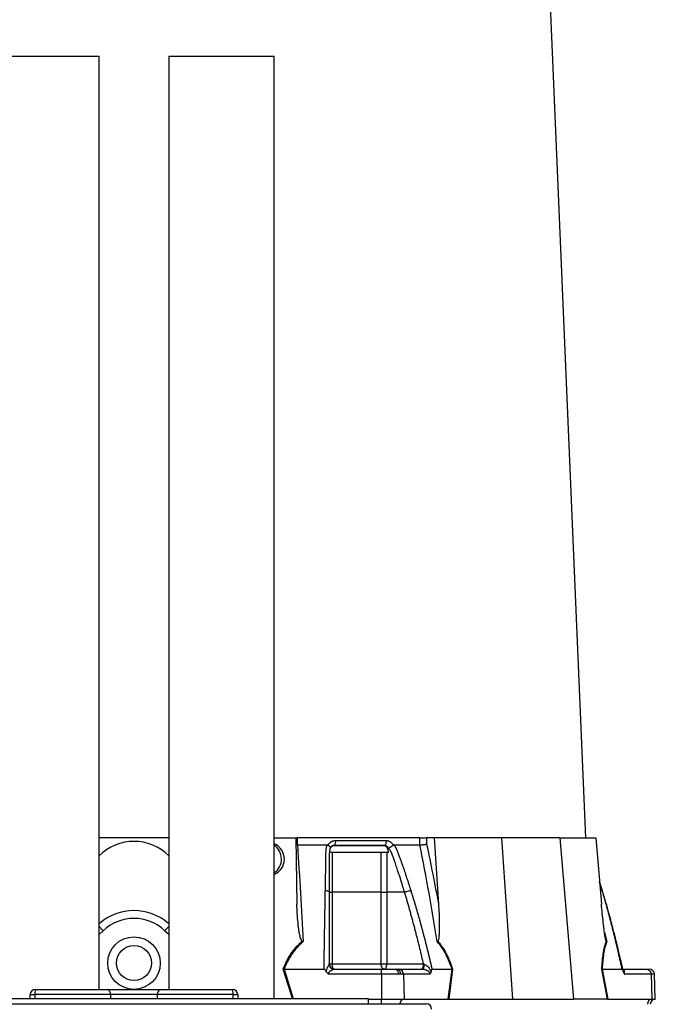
# Model space of a CAD drawing. Header units: millimetres. Extents: x 2249 to 3569, y 988 to 5170.
# Tile 8 of 11: x 2715 to 3441, y 2082 to 3206. Entities that reach past the tile are written whole.
import ezdxf

# ---------------------------------------------------------------- set-up
doc = ezdxf.new("R2010")
doc.units = ezdxf.units.MM
doc.header["$LTSCALE"] = 2

msp = doc.modelspace()

# ---------------------------------------------------------------- linework, layer by layer
at = {"color": 7, "linetype": 'Continuous', "lineweight": 25}
for p, q in [((3361.1, 2271.9), (3289.2, 3978.6)), ((2684.8, 3164.2), (2805.4, 3164.2)), ((2805.4, 2098.9), (2805.4, 3164.2)), ((2884.8, 3164.2), (2884.8, 2098.9)), ((2884.8, 3164.2), (3005.4, 3164.2)), ((3005.4, 2088.5), (3005.4, 3164.2)), ((2884.8, 2271.9), (2805.4, 2271.9)), ((3005.4, 2271.9), (3029.9, 2271.9)), ((3029.9, 2271.9), (3031.2, 2196.3)), ((3030.3, 2271.9), (3031.7, 2271.9)), ((3031.7, 2271.9), (3031.7, 2263.9)), ((3171.5, 2271.9), (3031.7, 2271.9)), ((3171.7, 2263.9), (3171.5, 2271.9)), ((3179.2, 2271.9), (3179.3, 2264.8)), ((3187.9, 2271.9), (3179.2, 2271.9)), ((3187.9, 2271.9), (3192.9, 2196.3)), ((3265.1, 2271.9), (3187.9, 2271.9)), ((3265.1, 2271.9), (3277.4, 2087.9)), ((3331.7, 2271.9), (3265.1, 2271.9)), ((3331.7, 2271.9), (3347.3, 2087.9)), ((3331.7, 2271.9), (3372.7, 2271.9)), ((3372.7, 2271.9), (3379.1, 2196.3)), ((3031.7, 2263.9), (3030, 2264)), ((3066.8, 2263.6), (3066.9, 2263.9)), ((3141.1, 2263.9), (3141.2, 2263.6)), ((3135.7, 2255.2), (3068.3, 2255.2)), ((3380.2, 2211.6), (3376.9, 2221.9)), ((3071.6, 2209.9), (3071.6, 2127.9)), ((3127.5, 2127.9), (3127.5, 2209.9)), ((3154.3, 2209.9), (3133.8, 2209.9)), ((3133.8, 2209.9), (3133.8, 2127.9)), ((3068.2, 2127.9), (3071.6, 2127.9)), ((3071.6, 2127.9), (3127.5, 2127.9)), ((3127.5, 2127.9), (3133.8, 2127.9)), ((3133.8, 2127.9), (3175.9, 2127.9)), ((3016.7, 2121.9), (3062.2, 2121.9)), ((3128, 2116.1), (3067.8, 2116.1)), ((3074.1, 2121.9), (3128, 2121.9)), ((3128, 2121.9), (3143.3, 2121.9)), ((3128, 2116.1), (3128, 2087.9)), ((3147.4, 2116.1), (3128, 2116.1)), ((3143.3, 2121.9), (3145.4, 2121.9)), ((3145.4, 2121.9), (3147.7, 2121.9)), ((3149.9, 2116.1), (3147.4, 2116.1)), ((3147.7, 2121.9), (3174.6, 2121.9)), ((3152.9, 2116.1), (3149.9, 2116.1)), ((3152.9, 2116.1), (3153.8, 2087.9)), ((3183, 2116.1), (3152.9, 2116.1)), ((3185.6, 2121.9), (3208.4, 2121.9)), ((3204.1, 2087.9), (3208.4, 2121.9)), ((3209, 2121.9), (3204.7, 2087.9)), ((3385.9, 2087.9), (3379.5, 2121.9)), ((3380, 2121.9), (3386.3, 2087.9)), ((3380, 2121.9), (3402.8, 2121.9)), ((3403.7, 2121.9), (3430.6, 2121.9)), ((3435.8, 2116.1), (3405.7, 2116.1)), ((3430.6, 2121.9), (3433.7, 2121.9)), ((3435.8, 2116.1), (3436.7, 2087.9)), ((3440.6, 2087.9), (3439.7, 2116.1)), ((2726.4, 2088.5), (2726.5, 2093)), ((2818.4, 2092.9), (2731.8, 2092.9)), ((2732.5, 2098.9), (2814.4, 2098.9)), ((2814.4, 2098.9), (2875.7, 2098.9)), ((2871.7, 2092.9), (2818.4, 2092.9)), ((2958.3, 2092.9), (2871.7, 2092.9)), ((2875.7, 2098.9), (2957.6, 2098.9)), ((2963.6, 2093), (2963.7, 2088.5)), ((2511.1, 2082.5), (3179.1, 2082.5)), ((2577.1, 2088.5), (3113.1, 2088.5)), ((3113.1, 2082.5), (3113.1, 2088.5)), ((3113.1, 2087.9), (3128, 2087.9)), ((3128, 2087.9), (3153.8, 2087.9)), ((3153.8, 2087.9), (3204.1, 2087.9)), ((3205.1, 2087.9), (3277.4, 2087.9)), ((3277.4, 2087.9), (3347.3, 2087.9)), ((3385.6, 2087.9), (3347.3, 2087.9)), ((3386.3, 2087.9), (3436.7, 2087.9)), ((3436.7, 2087.9), (3440.6, 2087.9))]:
    msp.add_line(p, q, dxfattribs=at)
at = {"color": 8, "linetype": 'Continuous', "lineweight": 25}
for p, q in [((3379.9, 2211.8), (3377, 2221.2)), ((3379.9, 2211.8), (3380.2, 2211.6)), ((3380.2, 2211.6), (3379.9, 2211.8)), ((2805.4, 2170.8), (2810, 2165.9)), ((2884.8, 2170.8), (2880.1, 2165.9)), ((2810, 2165.9), (2805.4, 2161.5)), ((2884.8, 2161.5), (2880.1, 2165.9)), ((3382.6, 2164.4), (3385.1, 2153.4)), ((3026, 2088.5), (3015.5, 2121.9)), ((3016.6, 2121.9), (3027.1, 2088.5)), ((3439.7, 2116.1), (3435.8, 2116.1)), ((2731.8, 2092.9), (2731.7, 2088.5)), ((2818.4, 2092.9), (2818.4, 2088.5)), ((2871.7, 2092.9), (2871.7, 2088.5)), ((2958.4, 2088.5), (2958.3, 2092.9)), ((3128, 2082.5), (3128, 2087.9))]:
    msp.add_line(p, q, dxfattribs=at)
at = {"color": 7, "linetype": 'Continuous', "lineweight": 25, "flags": 128}
for points in [[(3074.2, 2121.9), (3073.7, 2122), (3073.2, 2122.3), (3072.8, 2122.9), (3072.4, 2123.6), (3072, 2124.5), (3071.8, 2125.6), (3071.6, 2126.7), (3071.6, 2127.9)], [(3130.8, 2121.9), (3130.2, 2122), (3129.6, 2122.3), (3129, 2122.9), (3128.5, 2123.6), (3128.1, 2124.5), (3127.8, 2125.6), (3127.6, 2126.7), (3127.5, 2127.9)], [(3130.8, 2121.9), (3131.4, 2122), (3132, 2122.3), (3132.5, 2122.9), (3133, 2123.6), (3133.3, 2124.5), (3133.6, 2125.6), (3133.8, 2126.7), (3133.8, 2127.9)], [(3174.6, 2121.9), (3175.1, 2122), (3175.5, 2122.3), (3175.8, 2122.8), (3176.1, 2123.5), (3176.4, 2124.4), (3176.6, 2125.4), (3176.7, 2126.5), (3176.8, 2127.6)], [(2726.5, 2093), (2726.6, 2093), (2726.9, 2093), (2727.4, 2093), (2728, 2092.9), (2728.8, 2092.9), (2729.7, 2092.9), (2730.7, 2092.9), (2731.8, 2092.9)], [(2958.3, 2092.9), (2959.4, 2092.9), (2960.4, 2092.9), (2961.3, 2092.9), (2962.1, 2092.9), (2962.7, 2093), (2963.2, 2093), (2963.5, 2093), (2963.6, 2093)]]:
    msp.add_lwpolyline(points, dxfattribs=at)
at = {"color": 7, "linetype": 'Continuous', "lineweight": 25}
for radius in [30, 20]:
    msp.add_circle((2845.1, 2128.9), radius, dxfattribs=at)
for centre, radius, start, end in [((2845.1, 2211.9), 56, 90, 135.1478), ((2845.1, 2211.9), 56, 44.8522, 90), ((2994.4, 2248), 19.1, 359.7094, 55.1127), ((2994.4, 2247.8), 19.2, 304.9303, 0.2476), ((2845.1, 2128.9), 60, 48.5729, 131.4271), ((2845.1, 2128.9), 51, 46.5425, 133.4575), ((3074.1, 2127.8), 5.96, 181.9709, 269.6724), ((3142.2, 2116.8), 5.24, 352.5656, 77.2072), ((3144.6, 2116.5), 5.38, 354.9863, 81.6138), ((3147.3, 2116.3), 5.61, 357.9914, 85.7799), ((3433.7, 2115.9), 6, 2, 90), ((2732.5, 2092.9), 6, 90, 179), ((2744.8, 2094.3), 13.1, 159.7647, 186.4923), ((2813.1, 2093.7), 5.32, 350.9807, 76.3995), ((2877, 2093.7), 5.32, 103.6005, 189.0193), ((2945.3, 2094.3), 13.1, 353.5077, 20.2353), ((2957.6, 2092.9), 6, 1, 90), ((3179.1, 2076.5), 6, 0, 90), ((3437.3, 2082.2), 5.68, 96.5771, 183.6107), ((3440.9, 2081.9), 6, 92, 180)]:
    msp.add_arc(centre, radius, start, end, dxfattribs=at)
at = {"color": 8, "linetype": 'Continuous', "lineweight": 25}
msp.add_arc((3154.4, 2082.3), 5.61, 96.3332, 178.1935, dxfattribs=at)
at = {"color": 7, "linetype": 'Continuous', "lineweight": 25}
for centre, major_axis, ratio, start_param, end_param in [((2998.1, 2247.9), (-9.5, 16.6), 0.974945, 3.008259, 5.352311), ((3203.6, 2081.9), (22.2, 0.4), 0.269565, 1.496149, 1.514355), ((3387.2, 2081.9), (11.8, -1), 0.499165, 1.726141, 1.744347)]:
    msp.add_ellipse(centre, major_axis=major_axis, ratio=ratio, start_param=start_param, end_param=end_param, dxfattribs=at)
for points, knots in [([(3171.5, 2271.9), (3172.1, 2271.9), (3172.7, 2271.9), (3174, 2271.9), (3174.7, 2271.9), (3175.7, 2271.9), (3176, 2271.9), (3176.7, 2271.9), (3177.1, 2271.9), (3178, 2271.9), (3178.6, 2271.9), (3179.2, 2271.9)], [0, 0, 0, 0, 0.25, 0.25, 0.5, 0.5, 0.625, 0.625, 0.75, 0.75, 1, 1, 1, 1]), ([(3031.8, 2263.9), (3033, 2245.6), (3034.2, 2227.2), (3036.4, 2190.4), (3037.5, 2171.9), (3038.5, 2153.4)], [0, 0, 0, 0, 0.5, 0.5, 1, 1, 1, 1]), ([(3063.7, 2211.8), (3063.7, 2213.2), (3063.7, 2215.9), (3063.8, 2220), (3063.9, 2224.1), (3064, 2228.1), (3064.1, 2233.4), (3064.2, 2239.8), (3064.3, 2246.1), (3064.4, 2251.1), (3064.4, 2254.1), (3064.5, 2256.2), (3064.5, 2257.4), (3064.6, 2258.4), (3064.7, 2259.4), (3064.9, 2260.5), (3065.1, 2261.6), (3065.4, 2262.8), (3065.7, 2263.5), (3065.8, 2263.9)], [0, 0, 0, 0, 0.0777766, 0.1551997, 0.2322716, 0.3089948, 0.3853718, 0.5305262, 0.6744738, 0.7474235, 0.8196146, 0.8463831, 0.8697605, 0.889755, 0.9063828, 0.929523, 0.9527995, 0.9762724, 1, 1, 1, 1]), ([(3065.8, 2263.9), (3065.9, 2263.9), (3066, 2263.9), (3066.2, 2263.8), (3066.4, 2263.8), (3066.6, 2263.7), (3066.7, 2263.6), (3066.8, 2263.6)], [0, 0, 0, 0, 0.212576, 0.416535, 0.614103, 0.807726, 1, 1, 1, 1]), ([(3066.8, 2263.6), (3066.9, 2263.5), (3067, 2263.4), (3067.3, 2263.2), (3067.5, 2263.1), (3067.7, 2262.9), (3067.9, 2262.7), (3068.1, 2262.6), (3068.3, 2262.4), (3068.4, 2262.3), (3068.6, 2262), (3068.9, 2261.7), (3069.1, 2261.4), (3069.2, 2261.1), (3069.3, 2260.9), (3069.4, 2260.7), (3069.4, 2260.5), (3069.3, 2260.3), (3069.3, 2260.2), (3069.3, 2260.1), (3069.2, 2260.1)], [0, 0, 0, 0, 0.048652, 0.096489, 0.14339, 0.189242, 0.233941, 0.277392, 0.319512, 0.360225, 0.399465, 0.506174, 0.603082, 0.689684, 0.765815, 0.831582, 0.887296, 0.933441, 0.970686, 1, 1, 1, 1]), ([(3066.9, 2263.9), (3067, 2264), (3067.2, 2264.3), (3067.4, 2264.7), (3067.7, 2265), (3068, 2265.4), (3068.3, 2265.7), (3068.6, 2266), (3068.9, 2266.3), (3069.3, 2266.6), (3069.6, 2266.9), (3070, 2267.2), (3070.3, 2267.4), (3070.7, 2267.6), (3071.3, 2267.9), (3071.9, 2268.2), (3072.7, 2268.5), (3073.6, 2268.7), (3074.4, 2268.8), (3075, 2268.8), (3075.3, 2268.8)], [0, 0, 0, 0, 0.044249, 0.088103, 0.131644, 0.174955, 0.21812, 0.261226, 0.304357, 0.347601, 0.391041, 0.434763, 0.478847, 0.523375, 0.568424, 0.654803, 0.740537, 0.826241, 0.912528, 1, 1, 1, 1]), ([(3069.2, 2259.8), (3069.1, 2259.7), (3069, 2259.4), (3068.9, 2259), (3068.8, 2258.5), (3068.7, 2258.1), (3068.6, 2257.6), (3068.5, 2257.2), (3068.4, 2256.8), (3068.4, 2256.3), (3068.3, 2255.9), (3068.3, 2255.5), (3068.3, 2255.1), (3068.3, 2254.7), (3068.2, 2254.2), (3068.3, 2253.6), (3068.2, 2252.9), (3068.2, 2252.3), (3068.2, 2251.6), (3068.2, 2251), (3068.2, 2250.5), (3068.2, 2250.1), (3068.2, 2249.5), (3068.2, 2248.7), (3068.2, 2247), (3068.2, 2244.5), (3068.2, 2241.3), (3068.2, 2238.2), (3068.2, 2234.3), (3068.2, 2229.5), (3068.2, 2224), (3068.2, 2218.9), (3068.2, 2214.3), (3068.2, 2211.3), (3068.2, 2209.9)], [0, 0, 0, 0, 0.010662, 0.021198, 0.031594, 0.041839, 0.051919, 0.061821, 0.071533, 0.08104, 0.09033, 0.099392, 0.108213, 0.116783, 0.125091, 0.138719, 0.152205, 0.165558, 0.178786, 0.1919, 0.198167, 0.207477, 0.219813, 0.235151, 0.25346, 0.319418, 0.382864, 0.443812, 0.502275, 0.618272, 0.726011, 0.825493, 0.916782, 1, 1, 1, 1]), ([(3073.5, 2262.8), (3073, 2262.8), (3072.5, 2262.8), (3071.5, 2262.4), (3071.1, 2262.2), (3070.5, 2261.6), (3070.3, 2261.5), (3069.9, 2261.1), (3069.7, 2260.8), (3069.5, 2260.4), (3069.3, 2260.1), (3069.1, 2259.6), (3069, 2259.4), (3068.9, 2259.1)], [0, 0, 0, 0, 0.25, 0.25, 0.5, 0.5, 0.625, 0.625, 0.75, 0.75, 0.875, 0.875, 1, 1, 1, 1]), ([(3073.7, 2263.1), (3073.6, 2263.1), (3073.4, 2263.1), (3073.1, 2263.1), (3072.8, 2263), (3072.5, 2263), (3072.2, 2262.9), (3072, 2262.8), (3071.7, 2262.7), (3071.3, 2262.5), (3070.8, 2262.1), (3070.3, 2261.7), (3069.9, 2261.2), (3069.6, 2260.8), (3069.4, 2260.4), (3069.3, 2260.2), (3069.2, 2260.1)], [0, 0, 0, 0, 0.053313, 0.106595, 0.159871, 0.213165, 0.266504, 0.319912, 0.373414, 0.427035, 0.564482, 0.685233, 0.789261, 0.876464, 0.946724, 1, 1, 1, 1]), ([(3130.9, 2262.8), (3121.7, 2262.9), (3112.3, 2262.9), (3093.2, 2262.9), (3083.4, 2262.9), (3073.5, 2262.8)], [0, 0, 0, 0, 0.5, 0.5, 1, 1, 1, 1]), ([(3075.3, 2268.8), (3075.3, 2268.2), (3075.3, 2267.7), (3075.1, 2266.5), (3075, 2265.9), (3074.7, 2264.9), (3074.5, 2264.4), (3074.1, 2263.6), (3073.9, 2263.3), (3073.7, 2263.1)], [0, 0, 0, 0, 0.25, 0.25, 0.5, 0.5, 0.75, 0.75, 1, 1, 1, 1]), ([(3131.2, 2263.1), (3129.1, 2263.1), (3124.5, 2263.1), (3117.7, 2263.1), (3110.5, 2263.1), (3105.6, 2263.1), (3100.4, 2263.1), (3095.4, 2263.1), (3088, 2263.1), (3080.9, 2263.1), (3076, 2263.1), (3073.7, 2263.1)], [0.7589111, 0.7589111, 0.7589111, 0.7589111, 0.7820302, 0.8131687, 0.8443073, 0.8754458, 0.8754458, 0.9065844, 0.9377229, 0.9688615, 0.9919807, 0.9919807, 0.9919807, 0.9919807]), ([(3135.1, 2259.1), (3135, 2259.6), (3134.8, 2260.1), (3134.2, 2261.1), (3133.9, 2261.5), (3133.3, 2262), (3133.1, 2262.1), (3132.7, 2262.4), (3132.5, 2262.5), (3132.1, 2262.7), (3131.8, 2262.7), (3131.4, 2262.8), (3131.1, 2262.8), (3130.9, 2262.8)], [0, 0, 0, 0, 0.25, 0.25, 0.5, 0.5, 0.625, 0.625, 0.75, 0.75, 0.875, 0.875, 1, 1, 1, 1]), ([(3133.2, 2268.8), (3133.3, 2268.2), (3133.2, 2267.7), (3133.1, 2266.5), (3132.9, 2265.9), (3132.5, 2264.9), (3132.3, 2264.4), (3131.8, 2263.6), (3131.5, 2263.3), (3131.2, 2263.1)], [0, 0, 0, 0, 0.25, 0.25, 0.5, 0.5, 0.75, 0.75, 1, 1, 1, 1]), ([(3135.7, 2260.1), (3135.7, 2260.1), (3135.6, 2260.3), (3135.5, 2260.6), (3135.3, 2260.8), (3135, 2261.2), (3134.8, 2261.5), (3134.4, 2261.9), (3134, 2262.2), (3133.5, 2262.5), (3133, 2262.8), (3132.4, 2263), (3131.8, 2263.1), (3131.4, 2263.1), (3131.2, 2263.1)], [0, 0, 0, 0, 0.038504, 0.086514, 0.144034, 0.211029, 0.287449, 0.37325, 0.468405, 0.572922, 0.680036, 0.786786, 0.893373, 1, 1, 1, 1]), ([(3133.2, 2268.8), (3133.4, 2268.8), (3133.7, 2268.8), (3134.1, 2268.8), (3134.4, 2268.7), (3134.8, 2268.7), (3135.2, 2268.6), (3135.6, 2268.5), (3136, 2268.3), (3136.4, 2268.2), (3136.7, 2268), (3137.2, 2267.8), (3137.8, 2267.4), (3138.4, 2267), (3139.1, 2266.5), (3139.6, 2265.9), (3140.2, 2265.3), (3140.7, 2264.6), (3141, 2264.1), (3141.1, 2263.9)], [0, 0, 0, 0, 0.043919, 0.087472, 0.13073, 0.173768, 0.216664, 0.259492, 0.30233, 0.345255, 0.388344, 0.431671, 0.51489, 0.596546, 0.677156, 0.757259, 0.837405, 0.91814, 1, 1, 1, 1]), ([(3135.7, 2260.1), (3135.8, 2260.1), (3135.8, 2260.2), (3135.9, 2260.2), (3136, 2260.3), (3136.1, 2260.4), (3136.3, 2260.5), (3136.5, 2260.6), (3136.7, 2260.7), (3136.9, 2260.9), (3137.2, 2261), (3137.5, 2261.2), (3137.8, 2261.4), (3138.2, 2261.6), (3138.5, 2261.8), (3138.9, 2262), (3139.4, 2262.3), (3139.8, 2262.6), (3140.3, 2262.9), (3140.8, 2263.3), (3141.1, 2263.5), (3141.2, 2263.6)], [0, 0, 0, 0, 0.017248, 0.037456, 0.060913, 0.087838, 0.118407, 0.152763, 0.191026, 0.233291, 0.279627, 0.330072, 0.384627, 0.443251, 0.505852, 0.572276, 0.648655, 0.730209, 0.816408, 0.906598, 1, 1, 1, 1]), ([(3154.3, 2209.9), (3153.5, 2212.3), (3151.9, 2217.6), (3149.3, 2226), (3147, 2233), (3145.2, 2238.2), (3144.2, 2241.3), (3143.1, 2244.5), (3142.2, 2247), (3141.6, 2248.9), (3141.2, 2249.9), (3140.8, 2251), (3140.4, 2252.1), (3140, 2253.2), (3139.7, 2254), (3139.5, 2254.7), (3139.3, 2255.1), (3139, 2255.6), (3138.8, 2256.1), (3138.5, 2256.6), (3138.1, 2257.1), (3137.8, 2257.6), (3137.4, 2258.2), (3136.9, 2258.7), (3136.5, 2259.3), (3136.1, 2259.6), (3136, 2259.8)], [0, 0, 0, 0, 0.143085, 0.308796, 0.497427, 0.555835, 0.616742, 0.680167, 0.746121, 0.767405, 0.788723, 0.810074, 0.831456, 0.852865, 0.874301, 0.883002, 0.892336, 0.902282, 0.912815, 0.923904, 0.935514, 0.947608, 0.960145, 0.973084, 0.986383, 1, 1, 1, 1]), ([(3141.2, 2263.6), (3141.3, 2263.6), (3141.4, 2263.7), (3141.5, 2263.8), (3141.6, 2263.8), (3141.8, 2263.8), (3141.9, 2263.9), (3142, 2263.9), (3142.1, 2263.9)], [0, 0, 0, 0, 0.160202, 0.321039, 0.484027, 0.650625, 0.822199, 1, 1, 1, 1]), ([(3142.1, 2263.9), (3142.2, 2263.7), (3142.5, 2263.2), (3142.9, 2262.6), (3143.3, 2262), (3143.7, 2261.3), (3144.1, 2260.7), (3144.4, 2260.1), (3144.7, 2259.4), (3145, 2258.8), (3145.4, 2257.9), (3145.9, 2256.8), (3146.5, 2255), (3147.3, 2252.9), (3148.2, 2250.5), (3149.7, 2246.5), (3151.7, 2240.8), (3154.2, 2233.6), (3156.6, 2226.4), (3159, 2219.1), (3160.5, 2214.2), (3161.3, 2211.8)], [0, 0, 0, 0, 0.0134228, 0.0267382, 0.0399565, 0.0530881, 0.0661437, 0.0791341, 0.0920702, 0.1049632, 0.1178244, 0.141662, 0.1728313, 0.2170572, 0.2634911, 0.3121266, 0.4491557, 0.58733, 0.7237611, 0.8613131, 1, 1, 1, 1]), ([(3171.7, 2263.9), (3172.3, 2263.9), (3172.9, 2263.9), (3174.2, 2264), (3174.9, 2264.1), (3175.9, 2264.2), (3176.2, 2264.3), (3176.9, 2264.4), (3177.3, 2264.4), (3177.9, 2264.5), (3178.2, 2264.6), (3178.8, 2264.7), (3179.1, 2264.7), (3179.3, 2264.8)], [0, 0, 0, 0, 0.25, 0.25, 0.5, 0.5, 0.625, 0.625, 0.75, 0.75, 0.875, 0.875, 1, 1, 1, 1]), ([(3191.6, 2153.4), (3188.6, 2171.9), (3185.5, 2190.4), (3178.8, 2227.2), (3175.4, 2245.6), (3171.7, 2263.9)], [0, 0, 0, 0, 0.5, 0.5, 1, 1, 1, 1]), ([(3071.6, 2255.2), (3071.6, 2255), (3071.6, 2254.7), (3071.6, 2254.3), (3071.6, 2254), (3071.6, 2253.3), (3071.6, 2251.9), (3071.6, 2248.6), (3071.6, 2242), (3071.6, 2228.8), (3071.6, 2217.4), (3071.6, 2209.9)], [0, 0, 0, 0, 0.015625, 0.015625, 0.03125, 0.03125, 0.0625, 0.125, 0.25, 0.5, 1, 1, 1, 1]), ([(3127.5, 2209.9), (3127.5, 2217.4), (3127.5, 2225), (3127.5, 2236.3), (3127.5, 2242), (3127.5, 2248.6), (3127.5, 2251.9), (3127.5, 2253.3), (3127.5, 2254), (3127.5, 2254.3), (3127.5, 2254.7), (3127.5, 2255), (3127.6, 2255.2)], [0, 0, 0, 0, 0.5, 0.5, 0.75, 0.875, 0.9375, 0.96875, 0.96875, 0.984375, 0.984375, 1, 1, 1, 1]), ([(3133.9, 2255.2), (3133.9, 2255), (3133.8, 2254.7), (3133.8, 2254.3), (3133.8, 2254), (3133.8, 2253.3), (3133.8, 2251.9), (3133.8, 2248.6), (3133.8, 2242), (3133.8, 2228.8), (3133.8, 2217.4), (3133.8, 2209.9)], [0, 0, 0, 0, 0.015625, 0.015625, 0.03125, 0.03125, 0.0625, 0.125, 0.25, 0.5, 1, 1, 1, 1]), ([(3062.2, 2121.9), (3062.3, 2123.5), (3062.3, 2126.9), (3062.4, 2131.9), (3062.5, 2136.8), (3062.5, 2141.8), (3062.6, 2146.6), (3062.7, 2151.5), (3062.8, 2156.3), (3062.8, 2161.1), (3062.9, 2165.9), (3063, 2170.6), (3063.1, 2175.3), (3063.1, 2180), (3063.2, 2184.6), (3063.3, 2189.2), (3063.4, 2193.8), (3063.4, 2198.4), (3063.5, 2202.9), (3063.6, 2207.3), (3063.6, 2210.3), (3063.7, 2211.8)], [0, 0, 0, 0, 0.055211, 0.1101282, 0.1647529, 0.2190862, 0.2731293, 0.3268835, 0.38035, 0.4335301, 0.4864251, 0.5390363, 0.5913651, 0.6434129, 0.6951811, 0.7466711, 0.7978843, 0.8488223, 0.8994865, 0.9498786, 1, 1, 1, 1]), ([(3063.7, 2211.8), (3064.3, 2211.7), (3064.9, 2211.7), (3066, 2211.4), (3066.5, 2211.3), (3067.4, 2210.9), (3067.7, 2210.7), (3068.1, 2210.3), (3068.2, 2210.1), (3068.2, 2209.9)], [0, 0, 0, 0, 0.25, 0.25, 0.5, 0.5, 0.75, 0.75, 1, 1, 1, 1]), ([(3068.2, 2209.9), (3068.2, 2208.4), (3068.2, 2205.6), (3068.2, 2201.3), (3068.2, 2197), (3068.2, 2192.6), (3068.2, 2188.2), (3068.2, 2183.8), (3068.2, 2179.3), (3068.2, 2174.8), (3068.2, 2170.3), (3068.2, 2165.7), (3068.2, 2161.1), (3068.2, 2156.4), (3068.2, 2151.8), (3068.2, 2147), (3068.2, 2142.3), (3068.2, 2137.5), (3068.2, 2132.7), (3068.2, 2129.5), (3068.2, 2127.9)], [0, 0, 0, 0, 0.052635, 0.105608, 0.158921, 0.212573, 0.266566, 0.320902, 0.37558, 0.430604, 0.485973, 0.541688, 0.597751, 0.654162, 0.710923, 0.768034, 0.825496, 0.883311, 0.941478, 1, 1, 1, 1]), ([(3068.2, 2209.9), (3068.2, 2209.9), (3068.6, 2209.9), (3069.7, 2209.9), (3070.6, 2209.9), (3071.6, 2209.9)], [0, 0, 0, 0, 0.5, 0.5, 1, 1, 1, 1]), ([(3127.5, 2209.9), (3128.4, 2209.9), (3129.5, 2209.9), (3131.8, 2209.9), (3132.9, 2209.9), (3133.8, 2209.9)], [0, 0, 0, 0, 0.5, 0.5, 1, 1, 1, 1]), ([(3154.3, 2209.9), (3154.8, 2210.1), (3155.4, 2210.3), (3156.6, 2210.7), (3157.3, 2210.9), (3158.6, 2211.3), (3159.2, 2211.4), (3160.4, 2211.7), (3160.9, 2211.7), (3161.3, 2211.8)], [0, 0, 0, 0, 0.25, 0.25, 0.5, 0.5, 0.75, 0.75, 1, 1, 1, 1]), ([(3175.9, 2127.9), (3175.5, 2129.6), (3174.7, 2133), (3173.5, 2138.1), (3172.3, 2143.1), (3171.1, 2148.2), (3169.8, 2153.1), (3168.6, 2158.1), (3167.3, 2163), (3166.1, 2167.8), (3164.8, 2172.7), (3163.5, 2177.4), (3162.2, 2182.2), (3160.9, 2186.9), (3159.6, 2191.6), (3158.3, 2196.2), (3157, 2200.8), (3155.6, 2205.3), (3154.7, 2208.4), (3154.3, 2209.9)], [0, 0, 0, 0, 0.061953, 0.123509, 0.18467, 0.245435, 0.305808, 0.365787, 0.425376, 0.484574, 0.543383, 0.601804, 0.659839, 0.717488, 0.774754, 0.831636, 0.888137, 0.944258, 1, 1, 1, 1]), ([(3161.3, 2211.8), (3161.7, 2210.5), (3162.6, 2207.8), (3163.8, 2203.7), (3165.1, 2199.6), (3166.3, 2195.5), (3167.5, 2191.4), (3168.7, 2187.3), (3169.9, 2183.1), (3171.1, 2178.9), (3172.3, 2174.7), (3173.4, 2170.4), (3174.6, 2166.1), (3175.7, 2161.8), (3176.9, 2157.5), (3178, 2153.1), (3179.1, 2148.7), (3180.2, 2144.3), (3181.3, 2139.9), (3182.4, 2135.4), (3183.5, 2130.9), (3184.5, 2126.4), (3185.2, 2123.4), (3185.6, 2121.9)], [0, 0, 0, 0, 0.045336, 0.090894, 0.136674, 0.182678, 0.228907, 0.275362, 0.322044, 0.368954, 0.416093, 0.463462, 0.511063, 0.558896, 0.606962, 0.655262, 0.703798, 0.752569, 0.801578, 0.850824, 0.900309, 0.950034, 1, 1, 1, 1]), ([(3402.8, 2121.9), (3402.4, 2123.5), (3401.7, 2126.9), (3400.6, 2131.9), (3399.4, 2136.8), (3398.3, 2141.8), (3397.2, 2146.6), (3396, 2151.5), (3394.9, 2156.3), (3393.7, 2161.1), (3392.5, 2165.9), (3391.3, 2170.6), (3390.1, 2175.3), (3388.9, 2180), (3387.6, 2184.6), (3386.4, 2189.2), (3385.1, 2193.8), (3383.8, 2198.4), (3382.6, 2202.9), (3381.3, 2207.3), (3380.4, 2210.3), (3379.9, 2211.8)], [0, 0, 0, 0, 0.055211, 0.110128, 0.164753, 0.219086, 0.273129, 0.326884, 0.38035, 0.43353, 0.486425, 0.539036, 0.591365, 0.643413, 0.695181, 0.746671, 0.797884, 0.848822, 0.899487, 0.949879, 1, 1, 1, 1]), ([(3404, 2120), (3403.3, 2122.9), (3402, 2128.8), (3400, 2137.2), (3398.2, 2144.9), (3396.7, 2151.2), (3395.4, 2156.4), (3394.1, 2161.7), (3392.4, 2168), (3390.2, 2176.4), (3387.5, 2186.5), (3384.1, 2198.5), (3381.6, 2207), (3380.2, 2211.6)], [0, 0, 0, 0, 0.094551, 0.1912344, 0.2739873, 0.3428033, 0.3976807, 0.4436485, 0.5146002, 0.6057011, 0.7169545, 0.8483749, 1, 1, 1, 1]), ([(3037.5, 2153.9), (3037.3, 2154), (3037.1, 2154.1), (3036.8, 2154.5), (3036.7, 2154.7), (3036.3, 2155.2), (3036.1, 2155.7), (3035.6, 2156.9), (3035.3, 2157.8), (3034.9, 2159.5), (3034.7, 2160.4), (3034.3, 2162.2), (3034.1, 2163.1), (3033.6, 2165.7), (3033.3, 2167.5), (3032.9, 2171.1), (3032.7, 2172.9), (3032.1, 2178.3), (3031.8, 2181.9), (3031.4, 2189.1), (3031.3, 2192.7), (3031.2, 2196.3)], [0, 0, 0, 0, 0.015625, 0.015625, 0.03125, 0.03125, 0.0625, 0.0625, 0.125, 0.125, 0.1875, 0.1875, 0.25, 0.25, 0.375, 0.375, 0.5, 0.5, 0.75, 0.75, 1, 1, 1, 1]), ([(3192.9, 2196.3), (3193.2, 2192.7), (3193.4, 2189.1), (3193.7, 2181.9), (3193.8, 2178.3), (3193.8, 2172.9), (3193.8, 2171.1), (3193.8, 2167.5), (3193.8, 2165.7), (3193.7, 2163), (3193.6, 2162.2), (3193.5, 2160.4), (3193.4, 2159.5), (3193.3, 2157.8), (3193.1, 2156.9), (3192.9, 2155.6), (3192.8, 2155.2), (3192.6, 2154.7), (3192.6, 2154.5), (3192.4, 2154.1), (3192.3, 2154), (3192.2, 2153.9)], [0, 0, 0, 0, 0.25, 0.25, 0.5, 0.5, 0.625, 0.625, 0.75, 0.75, 0.8125, 0.8125, 0.875, 0.875, 0.9375, 0.9375, 0.96875, 0.96875, 0.984375, 0.984375, 1, 1, 1, 1]), ([(3384.6, 2153.9), (3384.5, 2154), (3384.4, 2154.1), (3384.3, 2154.5), (3384.3, 2154.7), (3384.1, 2155.2), (3384, 2155.7), (3383.7, 2156.9), (3383.6, 2157.8), (3383.2, 2159.5), (3383.1, 2160.4), (3382.8, 2162.2), (3382.7, 2163.1), (3382.3, 2165.7), (3382.1, 2167.5), (3381.6, 2171.1), (3381.4, 2172.9), (3380.8, 2178.3), (3380.4, 2181.9), (3379.7, 2189.1), (3379.4, 2192.7), (3379.1, 2196.3)], [0, 0, 0, 0, 0.015625, 0.015625, 0.03125, 0.03125, 0.0625, 0.0625, 0.125, 0.125, 0.1875, 0.1875, 0.25, 0.25, 0.375, 0.375, 0.5, 0.5, 0.75, 0.75, 1, 1, 1, 1]), ([(3015.5, 2121.9), (3016.7, 2125), (3018, 2128), (3020.2, 2132.4), (3021, 2133.8), (3022.6, 2136.7), (3023.5, 2138.1), (3026.2, 2142.1), (3028.2, 2144.7), (3031.5, 2148.4), (3032.6, 2149.5), (3035, 2151.8), (3036.2, 2152.8), (3037.5, 2153.9)], [0, 0, 0, 0, 0.25, 0.25, 0.375, 0.375, 0.5, 0.5, 0.75, 0.75, 0.875, 0.875, 1, 1, 1, 1]), ([(3038.5, 2153.4), (3035.9, 2151.4), (3033.6, 2149.2), (3029.2, 2144.5), (3027.3, 2141.9), (3024.6, 2137.9), (3023.7, 2136.5), (3022.1, 2133.7), (3021.3, 2132.3), (3019.1, 2127.9), (3017.8, 2124.9), (3016.7, 2121.9)], [0, 0, 0, 0, 0.25, 0.25, 0.5, 0.5, 0.625, 0.625, 0.75, 0.75, 1, 1, 1, 1]), ([(3208.4, 2121.9), (3207.4, 2124.9), (3206.3, 2127.9), (3204.5, 2132.3), (3203.9, 2133.7), (3202.6, 2136.5), (3201.9, 2137.9), (3199.8, 2141.9), (3198.4, 2144.5), (3195.2, 2149.2), (3193.5, 2151.4), (3191.6, 2153.4)], [0, 0, 0, 0, 0.25, 0.25, 0.375, 0.375, 0.5, 0.5, 0.75, 0.75, 1, 1, 1, 1]), ([(3192.2, 2153.9), (3193.1, 2152.8), (3194, 2151.8), (3195.7, 2149.5), (3196.5, 2148.4), (3199, 2144.7), (3200.5, 2142.1), (3202.6, 2138.1), (3203.2, 2136.7), (3204.5, 2133.8), (3205.2, 2132.4), (3206.9, 2128), (3208, 2125), (3209, 2121.9)], [0, 0, 0, 0, 0.125, 0.125, 0.25, 0.25, 0.5, 0.5, 0.625, 0.625, 0.75, 0.75, 1, 1, 1, 1]), ([(3379.5, 2121.9), (3379.6, 2125), (3379.9, 2128), (3380.3, 2132.4), (3380.4, 2133.8), (3380.8, 2136.7), (3381, 2138.1), (3381.6, 2142.1), (3382.1, 2144.7), (3382.9, 2148.4), (3383.2, 2149.5), (3383.9, 2151.8), (3384.2, 2152.8), (3384.6, 2153.9)], [0, 0, 0, 0, 0.25, 0.25, 0.375, 0.375, 0.5, 0.5, 0.75, 0.75, 0.875, 0.875, 1, 1, 1, 1]), ([(3385.1, 2153.4), (3384.3, 2151.4), (3383.7, 2149.2), (3382.5, 2144.5), (3382.1, 2141.9), (3381.4, 2137.9), (3381.3, 2136.5), (3380.9, 2133.7), (3380.8, 2132.3), (3380.4, 2127.9), (3380.1, 2124.9), (3380, 2121.9)], [0, 0, 0, 0, 0.25, 0.25, 0.5, 0.5, 0.625, 0.625, 0.75, 0.75, 1, 1, 1, 1]), ([(3064.9, 2119.1), (3065, 2120), (3065.3, 2120.9), (3065.8, 2122.6), (3066.1, 2123.4), (3066.8, 2124.9), (3067.1, 2125.6), (3067.6, 2126.6), (3067.7, 2126.8), (3068, 2127.3), (3068.1, 2127.5), (3068.2, 2127.6)], [0, 0, 0, 0, 0.25, 0.25, 0.5, 0.5, 0.75, 0.75, 0.875, 0.875, 1, 1, 1, 1]), ([(3074.2, 2121.9), (3073.5, 2121.9), (3072.7, 2122), (3071.2, 2122.6), (3070.6, 2123.1), (3069.4, 2124.2), (3069, 2124.8), (3068.4, 2126.3), (3068.2, 2127.1), (3068.2, 2127.9)], [0, 0, 0, 0, 0.25, 0.25, 0.5, 0.5, 0.75, 0.75, 1, 1, 1, 1]), ([(3172.9, 2121.9), (3173.2, 2121.9), (3173.6, 2122), (3174.4, 2122.6), (3174.7, 2123.1), (3175.3, 2124.2), (3175.5, 2124.8), (3175.8, 2126.3), (3175.9, 2127.1), (3175.9, 2127.9)], [0, 0, 0, 0, 0.25, 0.25, 0.5, 0.5, 0.75, 0.75, 1, 1, 1, 1]), ([(3176.8, 2127.6), (3177.3, 2127.5), (3177.7, 2127.3), (3178.5, 2126.8), (3178.9, 2126.6), (3180.1, 2125.6), (3180.8, 2124.9), (3182, 2123.4), (3182.6, 2122.6), (3183.6, 2120.9), (3184, 2120), (3184.4, 2119.1)], [0, 0, 0, 0, 0.125, 0.125, 0.25, 0.25, 0.5, 0.5, 0.75, 0.75, 1, 1, 1, 1]), ([(3064.9, 2119.1), (3064.6, 2119.7), (3064.3, 2120.3), (3063.7, 2121.1), (3063.5, 2121.3), (3063.1, 2121.6), (3062.9, 2121.7), (3062.6, 2121.8), (3062.4, 2121.9), (3062.3, 2121.9)], [0, 0, 0, 0, 0.5, 0.5, 0.75, 0.75, 0.875, 0.875, 1, 1, 1, 1]), ([(3067.8, 2116.1), (3067.7, 2116.2), (3067.5, 2116.2), (3067.2, 2116.4), (3067.1, 2116.5), (3066.6, 2116.8), (3066.3, 2117), (3065.8, 2117.5), (3065.6, 2117.8), (3065.2, 2118.4), (3065, 2118.7), (3064.9, 2119.1)], [0, 0, 0, 0, 0.125, 0.125, 0.25, 0.25, 0.5, 0.5, 0.75, 0.75, 1, 1, 1, 1]), ([(3074.1, 2121.9), (3074.1, 2121.9), (3074.1, 2121.9), (3074.1, 2121.9), (3074.1, 2121.9), (3074, 2121.9), (3074, 2121.9), (3073.9, 2121.9), (3073.9, 2121.8), (3073.7, 2121.8), (3073.5, 2121.8), (3073.1, 2121.6), (3072.8, 2121.5), (3071.7, 2121.1), (3071, 2120.7), (3069.8, 2120), (3069.4, 2119.8), (3068.6, 2119.3), (3068.3, 2119), (3067.8, 2118.5), (3067.6, 2118.3), (3067.4, 2117.9), (3067.3, 2117.7), (3067.3, 2117.2), (3067.3, 2116.9), (3067.5, 2116.5), (3067.7, 2116.3), (3067.8, 2116.1)], [0, 0, 0, 0, 0.003906, 0.003906, 0.007813, 0.015625, 0.03125, 0.03125, 0.0625, 0.0625, 0.125, 0.125, 0.25, 0.25, 0.5, 0.5, 0.625, 0.625, 0.75, 0.75, 0.8125, 0.8125, 0.875, 0.875, 0.9375, 0.9375, 1, 1, 1, 1]), ([(3128, 2116.1), (3128, 2116.8), (3128, 2117.5), (3128, 2118.9), (3128, 2119.6), (3128, 2120.7), (3128, 2121.2), (3128, 2121.7), (3128, 2121.9), (3128, 2121.9)], [0, 0, 0, 0, 0.25, 0.25, 0.5, 0.5, 0.75, 0.75, 1, 1, 1, 1]), ([(3183, 2116.1), (3183, 2116.3), (3183.1, 2116.5), (3183.1, 2116.9), (3183.1, 2117.2), (3183, 2117.7), (3182.9, 2117.9), (3182.6, 2118.3), (3182.5, 2118.5), (3182, 2119), (3181.6, 2119.3), (3180.9, 2119.8), (3180.5, 2120), (3179.3, 2120.7), (3178.5, 2121.1), (3177.1, 2121.5), (3176.6, 2121.6), (3175.9, 2121.8), (3175.6, 2121.8), (3175.1, 2121.9), (3174.9, 2121.9), (3174.6, 2121.9)], [0, 0, 0, 0, 0.0625, 0.0625, 0.125, 0.125, 0.1875, 0.1875, 0.25, 0.25, 0.375, 0.375, 0.5, 0.5, 0.75, 0.75, 0.875, 0.875, 0.9375, 0.9375, 1, 1, 1, 1]), ([(3184.4, 2119.1), (3184.3, 2118.7), (3184.2, 2118.4), (3184, 2117.8), (3183.9, 2117.5), (3183.7, 2117), (3183.6, 2116.8), (3183.3, 2116.4), (3183.1, 2116.2), (3183, 2116.1)], [0, 0, 0, 0, 0.25, 0.25, 0.5, 0.5, 0.75, 0.75, 1, 1, 1, 1]), ([(3185.6, 2121.9), (3185.4, 2121.9), (3185.3, 2121.7), (3185, 2121.3), (3184.9, 2121.1), (3184.7, 2120.5), (3184.6, 2120.2), (3184.5, 2119.7), (3184.4, 2119.4), (3184.4, 2119.1)], [0, 0, 0, 0, 0.25, 0.25, 0.5, 0.5, 0.75, 0.75, 1, 1, 1, 1]), ([(3404.2, 2119.1), (3404, 2119.7), (3403.8, 2120.3), (3403.5, 2121.1), (3403.4, 2121.3), (3403.2, 2121.6), (3403.1, 2121.7), (3403, 2121.8), (3402.9, 2121.9), (3402.8, 2121.9)], [0, 0, 0, 0, 0.5, 0.5, 0.75, 0.75, 0.875, 0.875, 1, 1, 1, 1]), ([(3403.7, 2121.9), (3403.8, 2121.9), (3403.8, 2121.9), (3404, 2121.9), (3404.1, 2121.8), (3404.3, 2121.8), (3404.4, 2121.8), (3404.7, 2121.6), (3404.8, 2121.5), (3405.2, 2121.1), (3405.2, 2120.7), (3405.3, 2120), (3405.3, 2119.8), (3405.2, 2119.3), (3405.2, 2119), (3405.2, 2118.5), (3405.2, 2118.3), (3405.2, 2117.9), (3405.2, 2117.7), (3405.3, 2117.2), (3405.4, 2116.9), (3405.6, 2116.5), (3405.7, 2116.3), (3405.7, 2116.1)], [0, 0, 0, 0, 0.03125, 0.03125, 0.0625, 0.0625, 0.125, 0.125, 0.25, 0.25, 0.5, 0.5, 0.625, 0.625, 0.75, 0.75, 0.8125, 0.8125, 0.875, 0.875, 0.9375, 0.9375, 1, 1, 1, 1]), ([(3404.2, 2119.1), (3404.1, 2119.2), (3404, 2119.7), (3403.9, 2120.1), (3403.9, 2120.4)], [0, 0, 0, 0, 0.344982, 1, 1, 1, 1]), ([(3404.2, 2119.1), (3404.3, 2118.7), (3404.3, 2118.4), (3404.6, 2117.8), (3404.7, 2117.5), (3405, 2117), (3405.1, 2116.8), (3405.4, 2116.4), (3405.6, 2116.2), (3405.7, 2116.1)], [0, 0, 0, 0, 0.25, 0.25, 0.5, 0.5, 0.75, 0.75, 1, 1, 1, 1]), ([(3430.6, 2121.9), (3431.2, 2121.9), (3431.9, 2121.7), (3433.1, 2121.2), (3433.7, 2120.7), (3434.7, 2119.6), (3435.1, 2118.9), (3435.7, 2117.5), (3435.8, 2116.8), (3435.8, 2116.1)], [0, 0, 0, 0, 0.25, 0.25, 0.5, 0.5, 0.75, 0.75, 1, 1, 1, 1])]:
    msp.add_open_spline(points, degree=3, knots=knots, dxfattribs=at)
for points in [[(3031.7, 2263.9), (3037.5, 2263.9), (3049, 2263.9), (3060.2, 2263.9), (3065.8, 2263.9)], [(3073.7, 2263.1), (3073.6, 2263), (3073.6, 2262.9), (3073.5, 2262.8)], [(3075.3, 2268.8), (3095.3, 2268.8), (3114.7, 2268.8), (3133.2, 2268.8)], [(3130.9, 2262.8), (3131, 2262.9), (3131.1, 2263), (3131.2, 2263.1)], [(3135.8, 2259.7), (3135.5, 2259.6), (3135.3, 2259.3), (3135.1, 2259.1)], [(3142.1, 2263.9), (3147.2, 2263.9), (3157.2, 2263.9), (3166.9, 2263.9), (3171.7, 2263.9)], [(3179.3, 2264.8), (3184.2, 2242), (3188.7, 2219.2), (3192.9, 2196.3)], [(3135.7, 2255.2), (3135.7, 2256.5), (3135.5, 2257.8), (3135.1, 2259.1)], [(3127.5, 2209.9), (3109.6, 2209.9), (3090.9, 2209.9), (3071.6, 2209.9)], [(3037.5, 2153.9), (3037.8, 2153.7), (3038.1, 2153.5), (3038.5, 2153.4)], [(3192.2, 2153.9), (3192, 2153.7), (3191.8, 2153.5), (3191.6, 2153.4)], [(3384.6, 2153.9), (3384.7, 2153.7), (3384.9, 2153.5), (3385.1, 2153.4)], [(3068.2, 2127.6), (3068.2, 2127.7), (3068.2, 2127.8), (3068.2, 2127.9)], [(3175.9, 2127.9), (3176.2, 2127.8), (3176.5, 2127.7), (3176.8, 2127.6)], [(3016.6, 2121.9), (3016.3, 2121.9), (3015.9, 2121.9), (3015.5, 2121.9)], [(3016.7, 2121.9), (3016.7, 2121.9), (3016.7, 2121.9), (3016.6, 2121.9)], [(3208.4, 2121.9), (3208.4, 2121.9), (3208.4, 2121.9), (3208.4, 2121.9)], [(3208.4, 2121.9), (3208.6, 2121.9), (3208.8, 2121.9), (3209, 2121.9)], [(3380, 2121.9), (3379.8, 2121.9), (3379.6, 2121.9), (3379.5, 2121.9)], [(3380, 2121.9), (3380, 2121.9), (3380, 2121.9), (3380, 2121.9)], [(3204.1, 2087.9), (3204.3, 2087.9), (3204.5, 2087.9), (3204.7, 2087.9)], [(3385.9, 2087.9), (3386, 2087.9), (3386.2, 2087.9), (3386.3, 2087.9)]]:
    msp.add_open_spline(points, degree=3, dxfattribs=at)

doc.saveas('drawing.dxf')
